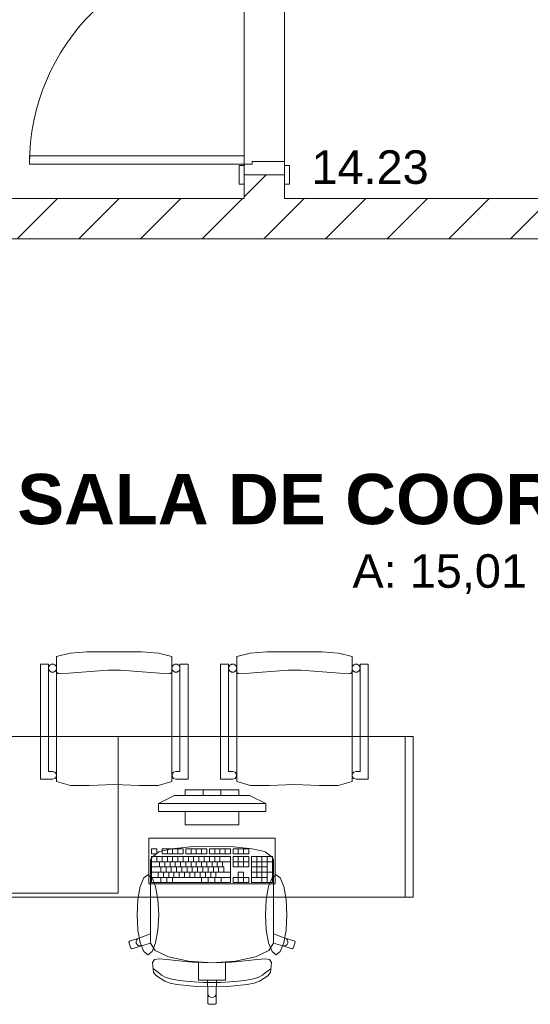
# Model space of a CAD drawing. Header units: millimetres. Extents: x 2826 to 3034, y 1533 to 1590.
# Tile 5 of 248: x 2927.12 to 2929.02, y 1548.38 to 1552.05. Entities that reach past the tile are written whole.
import ezdxf
from ezdxf.enums import TextEntityAlignment as Align

# ---------------------------------------------------------------- set-up
doc = ezdxf.new("R2010")
doc.units = ezdxf.units.MM
doc.layers.add('_Caneta_No__220', color=7, linetype='Continuous', lineweight=15, true_color=0x8a8a8a)
doc.styles.add('ESTILO_GERADO_1', font='arialbd.ttf')
doc.styles.add('ESTILO_GERADO_2', font='arial.ttf')

# ---------------------------------------------------------------- blocks, each defined once
blk = doc.blocks.new('A$Cf44ad3b2')
at = {"layer": '_Caneta_No__220'}
h = blk.add_hatch(dxfattribs=at)
h.set_pattern_fill('TIJOLO_COMUM_0005', color=256, style=0, pattern_type=2)
h.set_pattern_definition([(45, (15.86372, 12.64105), (-0.114905, 0.114905), [])])
h.paths.add_polyline_path([(20.1612, 18.091), (20.3112, 18.091), (20.3112, 18.1793), (20.1612, 18.1793)])
h = blk.add_hatch(dxfattribs=at)
h.set_pattern_fill('TIJOLO_COMUM_0005', color=256, style=0, pattern_type=2)
h.set_pattern_definition([(45, (15.86372, 12.64105), (-0.114905, 0.114905), [])])
h.paths.add_polyline_path([(16.8137, 17.941), (22.1116, 17.941), (22.1116, 18.091), (16.8137, 18.091)])
for p, q in [((20.1612, 18.091), (20.1612, 20.791)), ((20.3112, 19.291), (20.3112, 18.091)), ((20.1612, 18.2493), (19.3612, 18.2493)), ((19.3612, 18.2493), (19.3612, 18.2193)), ((20.1612, 18.2193), (20.1612, 18.2493)), ((19.3612, 18.2193), (20.1612, 18.2193)), ((20.1422, 18.1443), (20.1422, 18.2143)), ((20.1422, 18.2143), (20.1612, 18.2143)), ((20.1612, 18.1793), (20.1612, 18.2193)), ((20.1612, 18.2193), (20.1912, 18.2193)), ((20.1612, 18.2143), (20.1612, 18.1443)), ((20.1912, 18.2193), (20.1912, 18.2293)), ((20.1912, 18.2293), (20.3112, 18.2293)), ((20.3112, 18.2293), (20.3112, 18.1793)), ((20.3112, 18.1443), (20.3112, 18.2143)), ((20.3112, 18.2143), (20.3302, 18.2143)), ((20.3302, 18.2143), (20.3302, 18.1443)), ((20.1612, 18.1793), (20.1612, 18.1443)), ((20.3112, 18.1793), (20.1612, 18.1793)), ((20.3112, 18.1793), (20.1612, 18.1793)), ((20.3112, 18.1793), (20.1612, 18.1793)), ((20.3112, 18.1793), (20.1612, 18.1793)), ((20.1612, 18.1793), (20.1612, 18.1443)), ((20.1612, 18.1793), (20.1612, 18.1443)), ((20.3112, 18.1793), (20.3112, 18.1443)), ((20.3112, 18.1793), (20.3112, 18.1443)), ((20.3112, 18.1793), (20.3112, 18.1443)), ((20.1612, 18.1443), (20.1422, 18.1443)), ((20.3302, 18.1443), (20.3112, 18.1443)), ((16.8137, 18.091), (20.1612, 18.091)), ((20.3112, 18.091), (34.5368, 18.091)), ((23.0916, 17.941), (19.2916, 17.941)), ((19.4621, 16.383), (19.5124, 16.3956)), ((19.4621, 15.9172), (19.4621, 16.383)), ((19.5124, 16.3956), (19.5751, 16.4007)), ((19.5751, 16.4007), (19.6771, 16.4007)), ((19.6771, 16.4007), (19.7792, 16.4007)), ((19.7792, 16.4007), (19.8418, 16.3956)), ((19.8418, 16.3956), (19.8921, 16.383)), ((19.8921, 16.383), (19.8921, 15.9172)), ((20.1335, 16.383), (20.1838, 16.3956)), ((20.1335, 15.9172), (20.1335, 16.383)), ((20.1838, 16.3956), (20.2464, 16.4007)), ((20.2464, 16.4007), (20.3485, 16.4007)), ((20.3485, 16.4007), (20.4505, 16.4007)), ((20.4505, 16.4007), (20.5132, 16.3956)), ((20.5132, 16.3956), (20.5635, 16.383)), ((20.5635, 16.383), (20.5635, 15.9172)), ((19.4021, 15.9251), (19.4021, 16.3544)), ((19.4021, 16.3544), (19.4321, 16.3544)), ((19.4321, 16.3544), (19.4321, 15.9546)), ((19.9221, 15.9546), (19.9221, 16.3544)), ((19.9221, 16.3544), (19.9521, 16.3544)), ((19.9521, 16.3544), (19.9521, 15.9251)), ((20.0735, 15.9251), (20.0735, 16.3544)), ((20.0735, 16.3544), (20.1035, 16.3544)), ((20.1035, 16.3544), (20.1035, 15.9546)), ((20.5935, 15.9546), (20.5935, 16.3544)), ((20.5935, 16.3544), (20.6235, 16.3544)), ((20.6235, 16.3544), (20.6235, 15.9251)), ((19.4629, 16.324), (19.4636, 16.3228)), ((19.4636, 16.3228), (19.4645, 16.3218)), ((19.4645, 16.3218), (19.4655, 16.3209)), ((19.4655, 16.3209), (19.4667, 16.3202)), ((19.4667, 16.3202), (19.4681, 16.3197)), ((19.4681, 16.3197), (19.4694, 16.3194)), ((19.4694, 16.3194), (19.4701, 16.3194)), ((19.4701, 16.3194), (19.5081, 16.3204)), ((19.5081, 16.3204), (19.6536, 16.3314)), ((19.6536, 16.3314), (19.7006, 16.3314)), ((19.7006, 16.3314), (19.8461, 16.3204)), ((19.8461, 16.3204), (19.8841, 16.3194)), ((19.8841, 16.3194), (19.8848, 16.3194)), ((19.8848, 16.3194), (19.8862, 16.3197)), ((19.8862, 16.3197), (19.8875, 16.3202)), ((19.8875, 16.3202), (19.8887, 16.3209)), ((19.8887, 16.3209), (19.8898, 16.3218)), ((19.8898, 16.3218), (19.8907, 16.3228)), ((19.8907, 16.3228), (19.8914, 16.324)), ((19.8914, 16.324), (19.8919, 16.3254)), ((19.8919, 16.3254), (19.8921, 16.3267)), ((20.1342, 16.324), (20.1349, 16.3228)), ((20.1349, 16.3228), (20.1358, 16.3218)), ((20.1358, 16.3218), (20.1369, 16.3209)), ((20.1369, 16.3209), (20.1381, 16.3202)), ((20.1381, 16.3202), (20.1394, 16.3197)), ((20.1394, 16.3197), (20.1408, 16.3194)), ((20.1408, 16.3194), (20.1415, 16.3194)), ((20.1415, 16.3194), (20.1795, 16.3204)), ((20.1795, 16.3204), (20.325, 16.3314)), ((20.325, 16.3314), (20.372, 16.3314)), ((20.372, 16.3314), (20.5175, 16.3204)), ((20.5175, 16.3204), (20.5555, 16.3194)), ((20.5555, 16.3194), (20.5562, 16.3194)), ((20.5562, 16.3194), (20.5575, 16.3197)), ((20.5575, 16.3197), (20.5589, 16.3202)), ((20.5589, 16.3202), (20.5601, 16.3209)), ((20.5601, 16.3209), (20.5611, 16.3218)), ((20.5611, 16.3218), (20.562, 16.3228)), ((20.562, 16.3228), (20.5627, 16.324)), ((20.5627, 16.324), (20.5632, 16.3254)), ((20.5632, 16.3254), (20.5635, 16.3267)), ((19.6916, 15.5001), (19.6916, 16.0851)), ((19.4321, 15.9546), (19.4471, 15.9546)), ((19.4471, 15.9546), (19.4559, 15.9517)), ((19.4559, 15.9517), (19.4614, 15.9442)), ((19.4614, 15.9442), (19.4614, 15.935)), ((19.8929, 15.9442), (19.8983, 15.9517)), ((19.8929, 15.935), (19.8929, 15.9442)), ((19.8983, 15.9517), (19.9071, 15.9546)), ((19.9071, 15.9546), (19.9221, 15.9546)), ((20.1035, 15.9546), (20.1185, 15.9546)), ((20.1185, 15.9546), (20.1273, 15.9517)), ((20.1273, 15.9517), (20.1327, 15.9442)), ((20.1327, 15.9442), (20.1327, 15.935)), ((20.5642, 15.9442), (20.5697, 15.9517)), ((20.5642, 15.935), (20.5642, 15.9442)), ((20.5697, 15.9517), (20.5785, 15.9546)), ((20.5785, 15.9546), (20.5935, 15.9546)), ((19.4471, 15.9251), (19.4021, 15.9251)), ((19.4559, 15.9275), (19.4471, 15.9251)), ((19.4614, 15.935), (19.4559, 15.9275)), ((19.5141, 15.9019), (19.4621, 15.9172)), ((19.5842, 15.9016), (19.5141, 15.9019)), ((19.6771, 15.9058), (19.5842, 15.9016)), ((19.7701, 15.9016), (19.6771, 15.9058)), ((19.8402, 15.9019), (19.7701, 15.9016)), ((19.8921, 15.9172), (19.8402, 15.9019)), ((19.8983, 15.9275), (19.8929, 15.935)), ((19.9071, 15.9251), (19.8983, 15.9275)), ((19.9521, 15.9251), (19.9071, 15.9251)), ((20.1185, 15.9251), (20.0735, 15.9251)), ((20.1273, 15.9275), (20.1185, 15.9251)), ((20.1327, 15.935), (20.1273, 15.9275)), ((20.1854, 15.9019), (20.1335, 15.9172)), ((20.2555, 15.9016), (20.1854, 15.9019)), ((20.3485, 15.9058), (20.2555, 15.9016)), ((20.4414, 15.9016), (20.3485, 15.9058)), ((20.5115, 15.9019), (20.4414, 15.9016)), ((20.5635, 15.9172), (20.5115, 15.9019)), ((20.5697, 15.9275), (20.5642, 15.935)), ((20.5785, 15.9251), (20.5697, 15.9275)), ((20.6235, 15.9251), (20.5785, 15.9251)), ((19.8416, 15.8351), (19.9016, 15.8651)), ((19.9016, 15.8651), (20.1816, 15.8651)), ((20.1416, 15.8851), (19.9416, 15.8851)), ((19.9416, 15.8851), (19.9416, 15.8651)), ((19.9416, 15.8651), (20.1416, 15.8651)), ((20.0082, 15.8651), (20.0082, 15.8851)), ((20.0749, 15.8651), (20.0749, 15.8851)), ((20.1416, 15.8651), (20.1416, 15.8851)), ((20.2416, 15.8351), (20.1816, 15.8651)), ((20.2416, 15.8351), (19.8416, 15.8351)), ((19.8416, 15.8351), (19.8416, 15.8051)), ((20.2416, 15.8051), (20.2416, 15.8351)), ((19.8416, 15.8051), (20.2416, 15.8051)), ((20.1416, 15.8051), (19.9416, 15.8051)), ((19.9416, 15.8051), (19.9416, 15.7551)), ((20.1416, 15.7551), (20.1416, 15.8051)), ((19.9416, 15.7551), (20.1416, 15.7551)), ((19.8359, 15.666), (19.8164, 15.666)), ((19.8164, 15.666), (19.8164, 15.6466)), ((19.8164, 15.6466), (19.8359, 15.6466)), ((19.8436, 15.6546), (19.8168, 15.6334)), ((19.8359, 15.6466), (19.8359, 15.666)), ((19.8458, 15.6555), (19.8436, 15.6546)), ((19.8917, 15.6662), (19.8458, 15.6555)), ((19.9339, 15.666), (19.8555, 15.666)), ((19.8555, 15.666), (19.8555, 15.6466)), ((19.8555, 15.6466), (19.9339, 15.6466)), ((19.8751, 15.6466), (19.8751, 15.666)), ((19.9605, 15.6733), (19.8917, 15.6662)), ((19.8947, 15.6466), (19.8947, 15.666)), ((19.9143, 15.6466), (19.9143, 15.666)), ((19.9339, 15.6466), (19.9339, 15.666)), ((20.022, 15.666), (19.9437, 15.666)), ((19.9437, 15.666), (19.9437, 15.6466)), ((19.9437, 15.6466), (20.022, 15.6466)), ((19.9615, 15.6734), (19.9605, 15.6733)), ((20.0416, 15.6759), (19.9615, 15.6734)), ((19.9632, 15.6466), (19.9632, 15.666)), ((19.9828, 15.6466), (19.9828, 15.666)), ((20.0024, 15.6466), (20.0024, 15.666)), ((20.022, 15.6466), (20.022, 15.666)), ((20.1101, 15.666), (20.0318, 15.666)), ((20.0318, 15.666), (20.0318, 15.6466)), ((20.0318, 15.6466), (20.1101, 15.6466)), ((20.0416, 15.6759), (20.1216, 15.6734)), ((20.0514, 15.6466), (20.0514, 15.666)), ((20.0709, 15.6466), (20.0709, 15.666)), ((20.0905, 15.6466), (20.0905, 15.666)), ((20.1101, 15.6466), (20.1101, 15.666)), ((20.1787, 15.666), (20.1199, 15.666)), ((20.1199, 15.666), (20.1199, 15.6466)), ((20.1199, 15.6466), (20.1787, 15.6466)), ((20.1216, 15.6734), (20.1227, 15.6733)), ((20.1227, 15.6733), (20.1914, 15.6662)), ((20.1395, 15.6466), (20.1395, 15.666)), ((20.1591, 15.6466), (20.1591, 15.666)), ((20.1787, 15.6466), (20.1787, 15.666)), ((20.1914, 15.6662), (20.2374, 15.6555)), ((20.2374, 15.6555), (20.2395, 15.6546)), ((20.2395, 15.6546), (20.2663, 15.6334)), ((19.8168, 15.6334), (19.8123, 15.6248)), ((19.8123, 15.6248), (19.8123, 15.5938)), ((20.1101, 15.6369), (19.8164, 15.6369)), ((19.8164, 15.6369), (19.8164, 15.54)), ((19.8164, 15.6175), (20.1101, 15.6175)), ((19.8359, 15.6175), (19.8359, 15.6369)), ((19.8457, 15.5981), (19.8457, 15.6175)), ((19.8555, 15.6175), (19.8555, 15.6369)), ((19.8653, 15.5981), (19.8653, 15.6175)), ((19.8751, 15.6175), (19.8751, 15.6369)), ((19.8849, 15.5981), (19.8849, 15.6175)), ((19.8947, 15.6175), (19.8947, 15.6369)), ((19.9045, 15.5981), (19.9045, 15.6175)), ((19.9143, 15.6175), (19.9143, 15.6369)), ((19.9241, 15.5981), (19.9241, 15.6175)), ((19.9339, 15.6175), (19.9339, 15.6369)), ((19.9437, 15.5981), (19.9437, 15.6175)), ((19.9534, 15.6175), (19.9534, 15.6369)), ((19.9632, 15.5981), (19.9632, 15.6175)), ((19.973, 15.6175), (19.973, 15.6369)), ((19.9828, 15.5981), (19.9828, 15.6175)), ((19.9926, 15.6175), (19.9926, 15.6369)), ((20.0024, 15.5981), (20.0024, 15.6175)), ((20.0122, 15.6175), (20.0122, 15.6369)), ((20.022, 15.5981), (20.022, 15.6175)), ((20.0318, 15.6175), (20.0318, 15.6369)), ((20.0416, 15.5981), (20.0416, 15.6175)), ((20.0514, 15.6175), (20.0514, 15.6369)), ((20.0612, 15.5981), (20.0612, 15.6175)), ((20.0709, 15.6175), (20.0709, 15.6369)), ((20.0807, 15.5981), (20.0807, 15.6175)), ((20.1101, 15.54), (20.1101, 15.6369)), ((20.1787, 15.6369), (20.1199, 15.6369)), ((20.1199, 15.6369), (20.1199, 15.5981)), ((20.1199, 15.6175), (20.1787, 15.6175)), ((20.1395, 15.5981), (20.1395, 15.6369)), ((20.1591, 15.5981), (20.1591, 15.6369)), ((20.1787, 15.5981), (20.1787, 15.6369)), ((20.2668, 15.6369), (20.1884, 15.6369)), ((20.1884, 15.6369), (20.1884, 15.54)), ((20.1884, 15.6175), (20.2668, 15.6175)), ((20.208, 15.5593), (20.208, 15.6369)), ((20.2276, 15.54), (20.2276, 15.6369)), ((20.2472, 15.54), (20.2472, 15.6369)), ((20.2663, 15.6334), (20.2708, 15.6248)), ((20.2668, 15.54), (20.2668, 15.6369)), ((20.2708, 15.6248), (20.2708, 15.5938)), ((19.8123, 15.5938), (19.8123, 15.5577)), ((19.8164, 15.5981), (20.0856, 15.5981)), ((19.8164, 15.5787), (20.1101, 15.5787)), ((19.8408, 15.5593), (19.8408, 15.5787)), ((19.8506, 15.5787), (19.8506, 15.5981)), ((19.8604, 15.5593), (19.8604, 15.5787)), ((19.8702, 15.5787), (19.8702, 15.5981)), ((19.88, 15.5593), (19.88, 15.5787)), ((19.8898, 15.5787), (19.8898, 15.5981)), ((19.8996, 15.5593), (19.8996, 15.5787)), ((19.9094, 15.5787), (19.9094, 15.5981)), ((19.9192, 15.5593), (19.9192, 15.5787)), ((19.929, 15.5787), (19.929, 15.5981)), ((19.9388, 15.5593), (19.9388, 15.5787)), ((19.9486, 15.5787), (19.9486, 15.5981)), ((19.9583, 15.5593), (19.9583, 15.5787)), ((19.9681, 15.5787), (19.9681, 15.5981)), ((19.9779, 15.5593), (19.9779, 15.5787)), ((19.9877, 15.5787), (19.9877, 15.5981)), ((19.9975, 15.5593), (19.9975, 15.5787)), ((20.0073, 15.5787), (20.0073, 15.5981)), ((20.0171, 15.5593), (20.0171, 15.5787)), ((20.0269, 15.5787), (20.0269, 15.5981)), ((20.0367, 15.5593), (20.0367, 15.5787)), ((20.0465, 15.5787), (20.0465, 15.5981)), ((20.0563, 15.5593), (20.0563, 15.5787)), ((20.0661, 15.5787), (20.0661, 15.5981)), ((20.0856, 15.5787), (20.0856, 15.5981)), ((20.1199, 15.5981), (20.1787, 15.5981)), ((20.1591, 15.5787), (20.1395, 15.5787)), ((20.1395, 15.5787), (20.1395, 15.5593)), ((20.1591, 15.5593), (20.1591, 15.5787)), ((20.1884, 15.5981), (20.2472, 15.5981)), ((20.1884, 15.5787), (20.2668, 15.5787)), ((20.2708, 15.5938), (20.2708, 15.5577)), ((19.8123, 15.5577), (19.8123, 15.3486)), ((19.8164, 15.5593), (20.1101, 15.5593)), ((19.8164, 15.54), (20.1101, 15.54)), ((19.8506, 15.54), (19.8506, 15.5593)), ((19.8727, 15.54), (19.8727, 15.5593)), ((19.8947, 15.54), (19.8947, 15.5593)), ((20.0024, 15.54), (20.0024, 15.5593)), ((20.0269, 15.54), (20.0269, 15.5593)), ((20.0514, 15.54), (20.0514, 15.5593)), ((20.0758, 15.54), (20.0758, 15.5593)), ((20.1395, 15.5593), (20.1199, 15.5593)), ((20.1199, 15.5593), (20.1199, 15.54)), ((20.1199, 15.54), (20.1787, 15.54)), ((20.1395, 15.54), (20.1395, 15.5593)), ((20.1395, 15.5593), (20.1591, 15.5593)), ((20.1787, 15.5593), (20.1591, 15.5593)), ((20.1591, 15.54), (20.1591, 15.5593)), ((20.1787, 15.54), (20.1787, 15.5593)), ((20.1884, 15.5593), (20.2472, 15.5593)), ((20.1884, 15.54), (20.2668, 15.54)), ((20.2708, 15.5577), (20.2708, 15.3486)), ((19.2916, 15.5001), (19.6916, 15.5001)), ((19.8123, 15.3486), (19.7689, 15.3329)), ((19.8123, 15.3144), (19.8123, 15.3486)), ((20.2708, 15.3144), (20.2708, 15.3486)), ((20.2708, 15.3486), (20.3142, 15.3329)), ((19.7335, 15.3215), (19.7316, 15.3178)), ((19.7316, 15.3178), (19.739, 15.295)), ((19.7689, 15.3329), (19.7335, 15.3215)), ((19.7601, 15.3255), (19.7585, 15.3199)), ((19.7585, 15.3199), (19.7592, 15.3141)), ((19.7592, 15.3141), (19.7621, 15.309)), ((19.7638, 15.3301), (19.7601, 15.3255)), ((19.7689, 15.3329), (19.7638, 15.3301)), ((19.7783, 15.3045), (19.8124, 15.3142)), ((19.8123, 15.3144), (19.8124, 15.3142)), ((19.8124, 15.3142), (19.8298, 15.2863)), ((20.2707, 15.3142), (20.2534, 15.2863)), ((20.2708, 15.3144), (20.2707, 15.3142)), ((20.3049, 15.3045), (20.2707, 15.3142)), ((20.3142, 15.3329), (20.3194, 15.3301)), ((20.3142, 15.3329), (20.3496, 15.3215)), ((20.3194, 15.3301), (20.323, 15.3255)), ((20.3239, 15.3141), (20.321, 15.309)), ((20.323, 15.3255), (20.3246, 15.3199)), ((20.3246, 15.3199), (20.3239, 15.3141)), ((20.3516, 15.3178), (20.3441, 15.295)), ((20.3496, 15.3215), (20.3516, 15.3178)), ((19.739, 15.295), (19.7428, 15.2931)), ((19.7428, 15.2931), (19.7783, 15.3045)), ((19.7621, 15.309), (19.7667, 15.3054)), ((19.7667, 15.3054), (19.7724, 15.3038)), ((19.7724, 15.3038), (19.7783, 15.3045)), ((19.8298, 15.2863), (19.8795, 15.2625)), ((20.2534, 15.2863), (20.2037, 15.2625)), ((20.3107, 15.3038), (20.3049, 15.3045)), ((20.3403, 15.2931), (20.3049, 15.3045)), ((20.3164, 15.3054), (20.3107, 15.3038)), ((20.321, 15.309), (20.3164, 15.3054)), ((20.3441, 15.295), (20.3403, 15.2931)), ((19.8269, 15.2528), (19.8202, 15.2412)), ((19.8202, 15.2412), (19.8235, 15.2051)), ((19.8441, 15.2558), (19.8269, 15.2528)), ((19.873, 15.2532), (19.8441, 15.2558)), ((19.9183, 15.2474), (19.873, 15.2532)), ((19.8795, 15.2625), (19.9538, 15.2466)), ((19.9693, 15.2427), (19.9183, 15.2474)), ((19.9538, 15.2466), (19.9913, 15.2443)), ((20.0416, 15.2404), (19.9693, 15.2427)), ((19.9913, 15.2443), (20.0416, 15.2411)), ((19.9913, 15.2443), (19.9913, 15.2056)), ((20.0919, 15.2443), (20.0416, 15.2411)), ((20.0416, 15.2404), (20.1139, 15.2427)), ((20.1293, 15.2466), (20.0919, 15.2443)), ((20.0919, 15.2443), (20.0919, 15.2056)), ((20.1139, 15.2427), (20.1648, 15.2474)), ((20.2037, 15.2625), (20.1293, 15.2466)), ((20.1648, 15.2474), (20.2101, 15.2532)), ((20.2101, 15.2532), (20.239, 15.2558)), ((20.239, 15.2558), (20.2563, 15.2528)), ((20.2563, 15.2528), (20.263, 15.2412)), ((20.263, 15.2412), (20.2597, 15.2051)), ((19.8266, 15.2157), (19.8228, 15.2183)), ((19.8235, 15.2051), (19.834, 15.1919)), ((19.8328, 15.2105), (19.8266, 15.2157)), ((19.8418, 15.2044), (19.8328, 15.2105)), ((19.8536, 15.1943), (19.8418, 15.2044)), ((19.9913, 15.2056), (19.9913, 15.1756)), ((20.0919, 15.2056), (20.0919, 15.1756)), ((20.2296, 15.1943), (20.2413, 15.2044)), ((20.2413, 15.2044), (20.2503, 15.2105)), ((20.2597, 15.2051), (20.2491, 15.1919)), ((20.2503, 15.2105), (20.2566, 15.2157)), ((20.2566, 15.2157), (20.2603, 15.2183)), ((19.834, 15.1919), (19.865, 15.1719)), ((19.8667, 15.1866), (19.8536, 15.1943)), ((19.865, 15.1719), (19.885, 15.1646)), ((19.8871, 15.1804), (19.8667, 15.1866)), ((19.885, 15.1646), (19.9109, 15.1598)), ((19.913, 15.1754), (19.8871, 15.1804)), ((19.943, 15.1717), (19.913, 15.1754)), ((19.9755, 15.1692), (19.943, 15.1717)), ((20.0088, 15.1677), (19.9755, 15.1692)), ((19.9913, 15.1756), (20.0247, 15.1756)), ((20.0416, 15.1673), (20.0088, 15.1677)), ((20.0247, 15.1756), (20.0416, 15.1756)), ((20.0247, 15.1756), (20.0265, 15.1258)), ((20.0585, 15.1756), (20.0416, 15.1756)), ((20.0416, 15.1673), (20.0743, 15.1677)), ((20.0585, 15.1756), (20.0567, 15.1258)), ((20.0919, 15.1756), (20.0585, 15.1756)), ((20.0743, 15.1677), (20.1077, 15.1692)), ((20.1077, 15.1692), (20.1401, 15.1717)), ((20.1401, 15.1717), (20.1701, 15.1754)), ((20.1701, 15.1754), (20.196, 15.1804)), ((20.1982, 15.1646), (20.1723, 15.1598)), ((20.196, 15.1804), (20.2164, 15.1866)), ((20.2181, 15.1719), (20.1982, 15.1646)), ((20.2164, 15.1866), (20.2296, 15.1943)), ((20.2491, 15.1919), (20.2181, 15.1719)), ((19.9109, 15.1598), (19.9841, 15.1528)), ((19.9841, 15.1528), (20.0416, 15.1507)), ((20.0991, 15.1528), (20.0416, 15.1507)), ((20.1723, 15.1598), (20.0991, 15.1528)), ((20.0265, 15.1258), (20.0276, 15.1201)), ((20.0265, 15.1258), (20.0265, 15.0889)), ((20.0276, 15.1201), (20.0309, 15.1152)), ((20.0309, 15.1152), (20.0358, 15.112)), ((20.0358, 15.112), (20.0416, 15.1108)), ((20.0473, 15.112), (20.0416, 15.1108)), ((20.0522, 15.1152), (20.0473, 15.112)), ((20.0555, 15.1201), (20.0522, 15.1152)), ((20.0567, 15.1258), (20.0555, 15.1201)), ((20.0567, 15.1258), (20.0567, 15.0889)), ((20.0265, 15.0889), (20.0295, 15.0859)), ((20.0295, 15.0859), (20.0416, 15.0859)), ((20.0536, 15.0859), (20.0416, 15.0859)), ((20.0567, 15.0889), (20.0536, 15.0859))]:
    blk.add_line(p, q, dxfattribs=at)
for points in [[(20.1612, 18.1793), (20.1612, 18.091)], [(20.3112, 18.091), (20.3112, 18.1793)], [(20.1612, 18.091), (16.8137, 18.091)], [(22.1116, 18.091), (20.3112, 18.091)], [(16.8137, 17.941), (22.1116, 17.941)]]:
    blk.add_lwpolyline(points, dxfattribs=at)
for points in [[(19.8921, 15.9172), (19.8402, 15.9019), (19.7701, 15.9016), (19.6771, 15.9058), (19.5842, 15.9016), (19.5141, 15.9019), (19.4621, 15.9172), (19.4621, 16.383), (19.5124, 16.3956), (19.5751, 16.4007), (19.6771, 16.4007), (19.7792, 16.4007), (19.8418, 16.3956), (19.8921, 16.383)], [(20.5635, 15.9172), (20.5115, 15.9019), (20.4414, 15.9016), (20.3485, 15.9058), (20.2555, 15.9016), (20.1854, 15.9019), (20.1335, 15.9172), (20.1335, 16.383), (20.1838, 16.3956), (20.2464, 16.4007), (20.3485, 16.4007), (20.4505, 16.4007), (20.5132, 16.3956), (20.5635, 16.383)], [(19.4321, 15.9546), (19.4471, 15.9546), (19.4559, 15.9517), (19.4614, 15.9442), (19.4614, 15.935), (19.4559, 15.9275), (19.4471, 15.9251), (19.4021, 15.9251), (19.4021, 16.3544), (19.4321, 16.3544)], [(19.4471, 16.3544), (19.4497, 16.3542), (19.4523, 16.3535), (19.4546, 16.3524), (19.4568, 16.3509), (19.4586, 16.3491), (19.4601, 16.3469), (19.4612, 16.3446), (19.4619, 16.342), (19.4621, 16.3394), (19.4619, 16.3368), (19.4612, 16.3343), (19.4601, 16.3319), (19.4586, 16.3298), (19.4568, 16.3279), (19.4546, 16.3264), (19.4523, 16.3253), (19.4497, 16.3247), (19.4471, 16.3244), (19.4445, 16.3247), (19.442, 16.3253), (19.4396, 16.3264), (19.4375, 16.3279), (19.4356, 16.3298), (19.4341, 16.3319), (19.433, 16.3343), (19.4324, 16.3368), (19.4321, 16.3394), (19.4324, 16.342), (19.433, 16.3446), (19.4341, 16.3469), (19.4356, 16.3491), (19.4375, 16.3509), (19.4396, 16.3524), (19.442, 16.3535), (19.4445, 16.3542)], [(19.9071, 16.3544), (19.9097, 16.3542), (19.9123, 16.3535), (19.9146, 16.3524), (19.9168, 16.3509), (19.9186, 16.3491), (19.9201, 16.3469), (19.9212, 16.3446), (19.9219, 16.342), (19.9221, 16.3394), (19.9219, 16.3368), (19.9212, 16.3343), (19.9201, 16.3319), (19.9186, 16.3298), (19.9168, 16.3279), (19.9146, 16.3264), (19.9123, 16.3253), (19.9097, 16.3247), (19.9071, 16.3244), (19.9045, 16.3247), (19.902, 16.3253), (19.8996, 16.3264), (19.8975, 16.3279), (19.8956, 16.3298), (19.8941, 16.3319), (19.893, 16.3343), (19.8924, 16.3368), (19.8921, 16.3394), (19.8924, 16.342), (19.893, 16.3446), (19.8941, 16.3469), (19.8956, 16.3491), (19.8975, 16.3509), (19.8996, 16.3524), (19.902, 16.3535), (19.9045, 16.3542)], [(19.9521, 15.9251), (19.9071, 15.9251), (19.8983, 15.9275), (19.8929, 15.935), (19.8929, 15.9442), (19.8983, 15.9517), (19.9071, 15.9546), (19.9221, 15.9546), (19.9221, 16.3544), (19.9521, 16.3544)], [(20.1035, 15.9546), (20.1185, 15.9546), (20.1273, 15.9517), (20.1327, 15.9442), (20.1327, 15.935), (20.1273, 15.9275), (20.1185, 15.9251), (20.0735, 15.9251), (20.0735, 16.3544), (20.1035, 16.3544)], [(20.1185, 16.3544), (20.1211, 16.3542), (20.1236, 16.3535), (20.126, 16.3524), (20.1281, 16.3509), (20.13, 16.3491), (20.1315, 16.3469), (20.1326, 16.3446), (20.1332, 16.342), (20.1335, 16.3394), (20.1332, 16.3368), (20.1326, 16.3343), (20.1315, 16.3319), (20.13, 16.3298), (20.1281, 16.3279), (20.126, 16.3264), (20.1236, 16.3253), (20.1211, 16.3247), (20.1185, 16.3244), (20.1159, 16.3247), (20.1133, 16.3253), (20.111, 16.3264), (20.1088, 16.3279), (20.107, 16.3298), (20.1055, 16.3319), (20.1044, 16.3343), (20.1037, 16.3368), (20.1035, 16.3394), (20.1037, 16.342), (20.1044, 16.3446), (20.1055, 16.3469), (20.107, 16.3491), (20.1088, 16.3509), (20.111, 16.3524), (20.1133, 16.3535), (20.1159, 16.3542)], [(20.5785, 16.3544), (20.5811, 16.3542), (20.5836, 16.3535), (20.586, 16.3524), (20.5881, 16.3509), (20.59, 16.3491), (20.5915, 16.3469), (20.5926, 16.3446), (20.5932, 16.342), (20.5935, 16.3394), (20.5932, 16.3368), (20.5926, 16.3343), (20.5915, 16.3319), (20.59, 16.3298), (20.5881, 16.3279), (20.586, 16.3264), (20.5836, 16.3253), (20.5811, 16.3247), (20.5785, 16.3244), (20.5759, 16.3247), (20.5733, 16.3253), (20.571, 16.3264), (20.5688, 16.3279), (20.567, 16.3298), (20.5655, 16.3319), (20.5644, 16.3343), (20.5637, 16.3368), (20.5635, 16.3394), (20.5637, 16.342), (20.5644, 16.3446), (20.5655, 16.3469), (20.567, 16.3491), (20.5688, 16.3509), (20.571, 16.3524), (20.5733, 16.3535), (20.5759, 16.3542)], [(20.6235, 15.9251), (20.5785, 15.9251), (20.5697, 15.9275), (20.5642, 15.935), (20.5642, 15.9442), (20.5697, 15.9517), (20.5785, 15.9546), (20.5935, 15.9546), (20.5935, 16.3544), (20.6235, 16.3544)], [(20.7916, 16.0851), (19.2916, 16.0851), (19.2916, 15.4851), (20.7916, 15.4851)], [(20.7616, 15.4851), (20.7916, 15.4851), (20.7916, 16.0851), (20.7616, 16.0851)], [(19.8066, 15.7051), (19.8066, 15.5351), (20.2766, 15.5351), (20.2766, 15.7051)], [(19.7623, 15.42), (19.7654, 15.3629), (19.7741, 15.3146), (19.7872, 15.2823), (19.8026, 15.2709), (19.818, 15.2823), (19.831, 15.3146), (19.8398, 15.3629), (19.8428, 15.42), (19.8398, 15.477), (19.831, 15.5253), (19.818, 15.5576), (19.8026, 15.569), (19.7872, 15.5576), (19.7741, 15.5253), (19.7654, 15.477)], [(20.3208, 15.42), (20.3178, 15.3629), (20.309, 15.3146), (20.296, 15.2823), (20.2806, 15.2709), (20.2652, 15.2823), (20.2521, 15.3146), (20.2434, 15.3629), (20.2403, 15.42), (20.2434, 15.477), (20.2521, 15.5253), (20.2652, 15.5576), (20.2806, 15.569), (20.296, 15.5576), (20.309, 15.5253), (20.3178, 15.477)]]:
    blk.add_lwpolyline(points, close=True, dxfattribs=at)
blk.add_arc((20.1612, 18.2193), 0.8, 90, 180, dxfattribs=at)
at = {"layer": '_Caneta_No__220', "extrusion": (0, 0, -1)}
for centre, start_param, end_param in [((19.4471, 16.3394), 1.570796, 4.712389), ((19.4471, 16.3394), 4.712389, 7.853982), ((19.9071, 16.3394), 1.570796, 4.712389), ((19.9071, 16.3394), 4.712389, 7.853982), ((20.1185, 16.3394), 1.570796, 4.712389), ((20.1185, 16.3394), 4.712389, 7.853982), ((20.5785, 16.3394), 1.570796, 4.712389), ((20.5785, 16.3394), 4.712389, 7.853982)]:
    blk.add_ellipse(centre, major_axis=(0.015, 0), ratio=0.9996, start_param=start_param, end_param=end_param, dxfattribs=at)
at = {"layer": '_Caneta_No__220'}
for s, height, style, p in [('SALA DE COORDENAÇÃO', 0.1875, 'ESTILO_GERADO_1', (19.3157, 16.8763)), ('A: 15,01', 0.125, 'ESTILO_GERADO_2', (20.565, 16.6392))]:
    blk.add_text(s, height=height, dxfattribs=dict(at, style=style)).set_placement(p)
at = {"layer": '_Caneta_No__220', "insert": (20.6305, 18.2071), "char_height": 0.125, "attachment_point": 5, "style": 'ESTILO_GERADO_2'}
blk.add_mtext('\\A1;14.23', dxfattribs=at)
at = {"layer": '_Caneta_No__220', "style": 'ESTILO_GERADO_2'}
for p in [(50.2713, 22.5674), (50.8713, 22.5674)]:
    blk.add_attdef('txt', text='', height=0.12, dxfattribs=at).set_placement(p, align=Align.MIDDLE_CENTER)
blk.add_attdef('txt', text='', height=0.12, rotation=90, dxfattribs=at).set_placement((17.1363, 18.425), align=Align.MIDDLE_CENTER)

msp = doc.modelspace()

# ---------------------------------------------------------------- block references
msp.add_blockref('A$Cf44ad3b2', (2907.7964, 1533.293))

doc.saveas('drawing.dxf')
